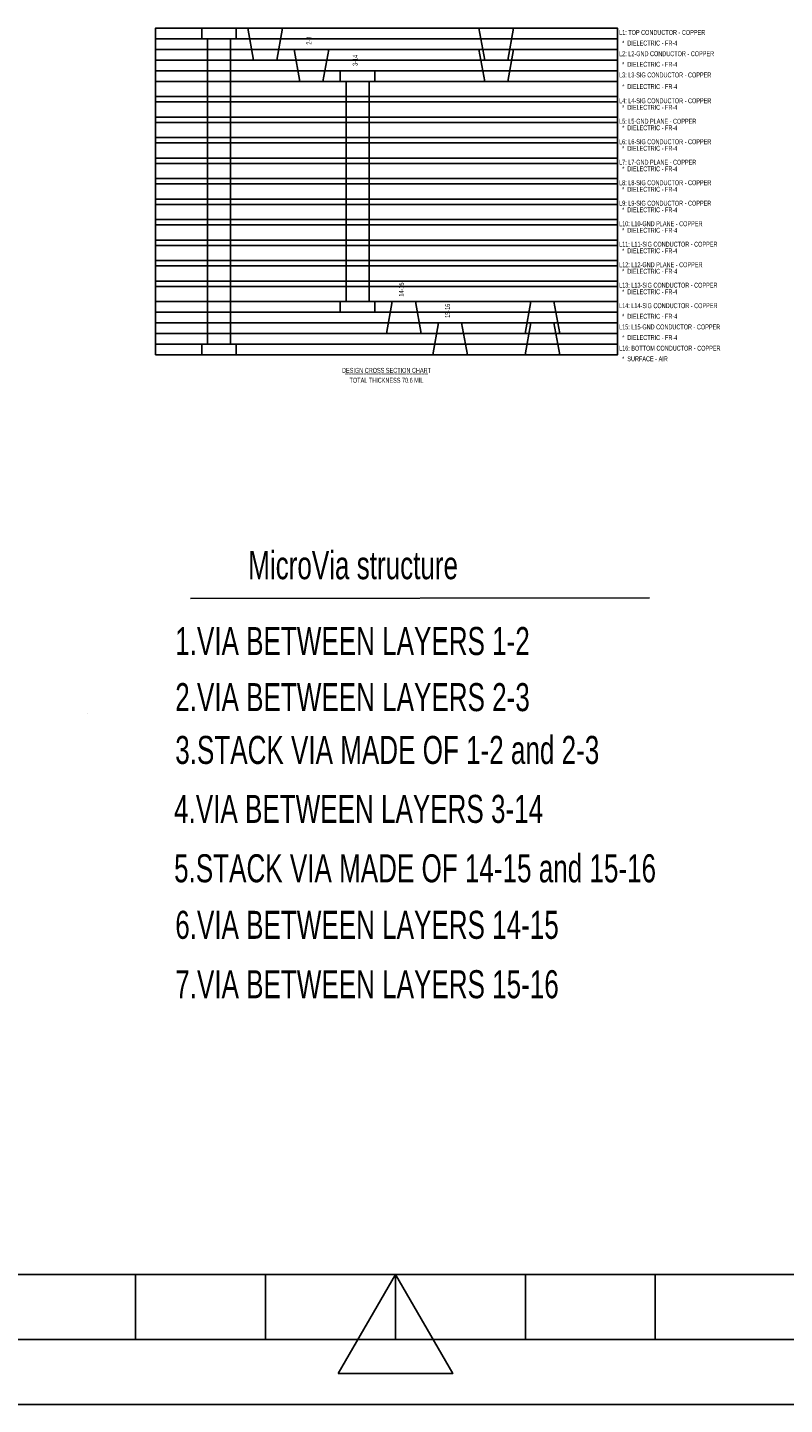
# Model space of a CAD drawing. Extents: x -65 to 355, y -46 to 251.
# Tile 25 of 28: x 117 to 175, y -46 to 60. Entities that reach past the tile are written whole.
import ezdxf
from ezdxf.enums import TextEntityAlignment as Align

# ---------------------------------------------------------------- set-up
doc = ezdxf.new("R2010")
doc.units = 0
for name, color, linetype in [('BG_DIMENSION', 7, 'CONTINUOUS'), ('BG_PANEL', 7, 'CONTINUOUS'), ('BG_TITLE_A3', 7, 'CONTINUOUS'), ('MA_XSECTION_CHART', 7, 'CONTINUOUS')]:
    doc.layers.add(name, color=color, linetype=linetype)

msp = doc.modelspace()

# ---------------------------------------------------------------- linework, layer by layer
at = {"layer": 'BG_DIMENSION'}
msp.add_lwpolyline([(129.71653, 16.34744), (165.03523, 16.394176)], dxfattribs=at)
at = {"layer": 'BG_PANEL'}
msp.add_lwpolyline([(121.802906, 7.530084), (121.802906, 7.52983)], dxfattribs=at)
at = {"layer": 'BG_TITLE_A3'}
for points in [[(-54.522116, -35.687), (-54.522116, 241.312954), (345.477846, 241.312954), (345.477846, -35.687)], [(141.063472, -43.307), (149.892512, -43.307), (145.477992, -35.687)]]:
    msp.add_lwpolyline(points, close=True, dxfattribs=at)
for points in [[(-54.522116, -35.687), (345.477846, -35.687)], [(125.478032, -40.68699), (125.478032, -35.687)], [(135.478012, -40.68699), (135.478012, -35.687)], [(145.477992, -35.687), (145.477992, -40.68699)], [(155.477972, -40.68699), (155.477972, -35.687)], [(165.477952, -40.68699), (165.477952, -35.687)], [(95.477838, -40.68699), (195.477892, -40.68699)], [(355.477826, -45.68698), (-64.522096, -45.68698)]]:
    msp.add_lwpolyline(points, dxfattribs=at)
at = {"layer": 'MA_XSECTION_CHART'}
for points in [[(127.0127, 59.41822), (127.0127, 60.2361), (162.5727, 60.2361), (162.5727, 59.41822)], [(127.0127, 58.60034), (127.0127, 59.41822), (162.5727, 59.41822), (162.5727, 58.60034)], [(130.5687, 60.2361), (130.5687, 59.41822), (131.0132, 59.41822), (131.0132, 35.93338), (130.5687, 35.93338), (130.5687, 35.1155), (133.2357, 35.1155), (133.2357, 35.93338), (132.7912, 35.93338), (132.7912, 59.41822), (133.2357, 59.41822), (133.2357, 60.2361)], [(134.1247, 60.2361), (134.5692, 57.78246), (136.3472, 57.78246), (136.7917, 60.2361)], [(151.9047, 60.2361), (152.3492, 57.78246), (154.1272, 57.78246), (154.5717, 60.2361)], [(127.0127, 57.78246), (127.0127, 58.60034), (162.5727, 58.60034), (162.5727, 57.78246)], [(137.6807, 58.60034), (138.1252, 56.1467), (139.9032, 56.1467), (140.3477, 58.60034)], [(151.9047, 58.60034), (152.3492, 56.1467), (154.1272, 56.1467), (154.5717, 58.60034)], [(127.0127, 56.96458), (127.0127, 57.78246), (162.5727, 57.78246), (162.5727, 56.96458)], [(127.0127, 56.1467), (127.0127, 56.96458), (162.5727, 56.96458), (162.5727, 56.1467)], [(141.2367, 56.96458), (141.2367, 56.1467), (141.6812, 56.1467), (141.6812, 39.2049), (141.2367, 39.2049), (141.2367, 38.38702), (143.9037, 38.38702), (143.9037, 39.2049), (143.4592, 39.2049), (143.4592, 56.1467), (143.9037, 56.1467), (143.9037, 56.96458)], [(127.0127, 54.9783), (127.0127, 56.1467), (162.5727, 56.1467), (162.5727, 54.9783)], [(127.0127, 54.56936), (127.0127, 54.9783), (162.5727, 54.9783), (162.5727, 54.56936)], [(127.0127, 53.40096), (127.0127, 54.56936), (162.5727, 54.56936), (162.5727, 53.40096)], [(127.0127, 52.99202), (127.0127, 53.40096), (162.5727, 53.40096), (162.5727, 52.99202)], [(127.0127, 51.82362), (127.0127, 52.99202), (162.5727, 52.99202), (162.5727, 51.82362)], [(127.0127, 51.41468), (127.0127, 51.82362), (162.5727, 51.82362), (162.5727, 51.41468)], [(127.0127, 50.24628), (127.0127, 51.41468), (162.5727, 51.41468), (162.5727, 50.24628)], [(127.0127, 49.83734), (127.0127, 50.24628), (162.5727, 50.24628), (162.5727, 49.83734)], [(127.0127, 48.66894), (127.0127, 49.83734), (162.5727, 49.83734), (162.5727, 48.66894)], [(127.0127, 48.26), (127.0127, 48.66894), (162.5727, 48.66894), (162.5727, 48.26)], [(127.0127, 47.0916), (127.0127, 48.26), (162.5727, 48.26), (162.5727, 47.0916)], [(127.0127, 46.68266), (127.0127, 47.0916), (162.5727, 47.0916), (162.5727, 46.68266)], [(127.0127, 45.51426), (127.0127, 46.68266), (162.5727, 46.68266), (162.5727, 45.51426)], [(127.0127, 45.10532), (127.0127, 45.51426), (162.5727, 45.51426), (162.5727, 45.10532)], [(127.0127, 43.93692), (127.0127, 45.10532), (162.5727, 45.10532), (162.5727, 43.93692)], [(127.0127, 43.52798), (127.0127, 43.93692), (162.5727, 43.93692), (162.5727, 43.52798)], [(127.0127, 42.35958), (127.0127, 43.52798), (162.5727, 43.52798), (162.5727, 42.35958)], [(127.0127, 41.95064), (127.0127, 42.35958), (162.5727, 42.35958), (162.5727, 41.95064)], [(127.0127, 40.78224), (127.0127, 41.95064), (162.5727, 41.95064), (162.5727, 40.78224)], [(127.0127, 40.3733), (127.0127, 40.78224), (162.5727, 40.78224), (162.5727, 40.3733)], [(127.0127, 39.2049), (127.0127, 40.3733), (162.5727, 40.3733), (162.5727, 39.2049)], [(127.0127, 38.38702), (127.0127, 39.2049), (162.5727, 39.2049), (162.5727, 38.38702)], [(127.0127, 37.56914), (127.0127, 38.38702), (162.5727, 38.38702), (162.5727, 37.56914)], [(144.7927, 36.75126), (147.4597, 36.75126), (147.0152, 39.2049), (145.2372, 39.2049)], [(155.4607, 36.75126), (158.1277, 36.75126), (157.6832, 39.2049), (155.9052, 39.2049)], [(127.0127, 36.75126), (127.0127, 37.56914), (162.5727, 37.56914), (162.5727, 36.75126)], [(148.3487, 35.1155), (151.0157, 35.1155), (150.5712, 37.56914), (148.7932, 37.56914)], [(155.4607, 35.1155), (158.1277, 35.1155), (157.6832, 37.56914), (155.9052, 37.56914)], [(127.0127, 35.93338), (127.0127, 36.75126), (162.5727, 36.75126), (162.5727, 35.93338)], [(127.0127, 35.1155), (127.0127, 35.93338), (162.5727, 35.93338), (162.5727, 35.1155)]]:
    msp.add_lwpolyline(points, close=True, dxfattribs=at)

# ---------------------------------------------------------------- texts
at = {"layer": 'BG_DIMENSION', "width": 0.694118}
for s, p in [('MicroVia structure', (134.14883, 17.833594)), ('1.VIA BETWEEN LAYERS 1-2', (128.53543, 11.995658)), ('2.VIA BETWEEN LAYERS 2-3', (128.53543, 7.677658)), ('3.STACK VIA MADE OF 1-2 and 2-3', (128.53543, 3.613658)), ('4.VIA BETWEEN LAYERS 3-14', (128.44653, -0.92456)), ('5.STACK VIA MADE OF 14-15 and 15-16', (128.44653, -5.49656)), ('6.VIA BETWEEN LAYERS 14-15', (128.53543, -9.848342)), ('7.VIA BETWEEN LAYERS 15-16', (128.53543, -14.420342))]:
    msp.add_text(s, height=2.159, dxfattribs=at).set_placement(p)
at = {"layer": 'MA_XSECTION_CHART', "width": 0.666667}
for s, p in [('2-3', (139.0142, 58.98134)), ('3-14', (142.5702, 57.34558)), ('14-15', (146.1262, 39.5859)), ('15-16', (149.6822, 37.95014))]:
    msp.add_text(s, height=0.381, rotation=90, dxfattribs=at).set_placement(p)
for s, p in [(' L1: TOP CONDUCTOR - COPPER', (162.5727, 59.7281)), (' L2: L2-GND CONDUCTOR - COPPER', (162.5727, 58.09234)), ('   *  DIELECTRIC - FR-4', (162.5727, 58.91022)), ('   *  DIELECTRIC - FR-4', (162.5727, 57.27446)), (' L3: L3-SIG CONDUCTOR - COPPER', (162.5727, 56.45658)), ('   *  DIELECTRIC - FR-4', (162.5727, 55.5625)), (' L4: L4-SIG CONDUCTOR - COPPER', (162.5727, 54.4703)), ('   *  DIELECTRIC - FR-4', (162.5727, 53.9623)), (' L5: L5-GND PLANE - COPPER', (162.5727, 52.89296)), ('   *  DIELECTRIC - FR-4', (162.5727, 52.38496)), (' L6: L6-SIG CONDUCTOR - COPPER', (162.5727, 51.31562)), ('   *  DIELECTRIC - FR-4', (162.5727, 50.80762)), (' L7: L7-GND PLANE - COPPER', (162.5727, 49.73828)), ('   *  DIELECTRIC - FR-4', (162.5727, 49.23028)), (' L8: L8-SIG CONDUCTOR - COPPER', (162.5727, 48.16094)), ('   *  DIELECTRIC - FR-4', (162.5727, 47.65294)), (' L9: L9-SIG CONDUCTOR - COPPER', (162.5727, 46.5836)), ('   *  DIELECTRIC - FR-4', (162.5727, 46.0756)), (' L10: L10-GND PLANE - COPPER', (162.5727, 45.00626)), ('   *  DIELECTRIC - FR-4', (162.5727, 44.49826)), (' L11: L11-SIG CONDUCTOR - COPPER', (162.5727, 43.42892)), ('   *  DIELECTRIC - FR-4', (162.5727, 42.92092)), (' L12: L12-GND PLANE - COPPER', (162.5727, 41.85158)), ('   *  DIELECTRIC - FR-4', (162.5727, 41.34358)), (' L13: L13-SIG CONDUCTOR - COPPER', (162.5727, 40.27424)), ('   *  DIELECTRIC - FR-4', (162.5727, 39.76624)), (' L14: L14-SIG CONDUCTOR - COPPER', (162.5727, 38.6969)), ('   *  DIELECTRIC - FR-4', (162.5727, 37.87902)), (' L15: L15-GND CONDUCTOR - COPPER', (162.5727, 37.06114)), ('   *  DIELECTRIC - FR-4', (162.5727, 36.24326)), (' L16: BOTTOM CONDUCTOR - COPPER', (162.5727, 35.42538)), ('   *  SURFACE - AIR', (162.5727, 34.6075))]:
    msp.add_text(s, height=0.381, dxfattribs=at).set_placement(p)
for s, p in [('DESIGN CROSS SECTION CHART', (144.7927, 33.7185)), ('___________________________', (144.7927, 33.7185)), ('TOTAL THICKNESS 70.6 MIL', (144.7927, 32.9565))]:
    msp.add_text(s, height=0.381, dxfattribs=at).set_placement(p, align=Align.CENTER)

doc.saveas('drawing.dxf')
